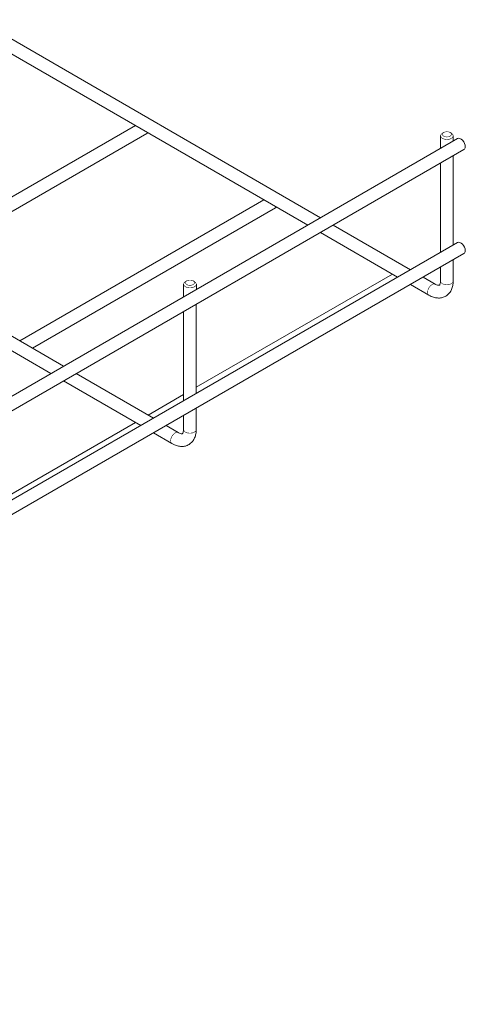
# Model space of a CAD drawing. Header units: millimetres. Extents: x 274 to 1155, y -973 to 508.
# Tile 4 of 5: x 668 to 791, y 23 to 294. Entities that reach past the tile are written whole.
import ezdxf

# ---------------------------------------------------------------- set-up
doc = ezdxf.new("R2010")
doc.units = ezdxf.units.MM
doc.linetypes.add('K5LT32768', pattern=[0])
doc.linetypes.add('K5LT32769', pattern=[0])

msp = doc.modelspace()

# ---------------------------------------------------------------- linework, layer by layer
at = {"color": 7, "linetype": 'K5LT32768', "lineweight": 15}
for p, q in [((750.7568714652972, 239.2112914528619), (656.4673907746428, 293.705169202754)), ((654.7160417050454, 290.674867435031), (747.2575819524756, 237.1911949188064)), ((699.8202186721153, 264.6072508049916), (632.6088342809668, 225.8069444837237)), ((788.4972775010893, 260.9983636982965), (430.761823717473, 54.48208205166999)), ((636.1071333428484, 223.7851323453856), (702.9768806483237, 262.3882157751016)), ((783.7944985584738, 261.7651560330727), (783.7927883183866, 258.2825236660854)), ((784.6616752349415, 262.6837822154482), (784.3082693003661, 262.480160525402)), ((786.7814351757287, 262.4789442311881), (786.4282300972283, 262.6829115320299)), ((787.2937828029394, 260.3036011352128), (787.294499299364, 261.7634344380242)), ((432.511681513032, 51.45091055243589), (790.2491161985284, 257.9683357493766)), ((787.2797538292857, 231.7327804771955), (787.2917979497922, 256.2611163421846)), ((680.0461975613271, 198.3908882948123), (585.7567168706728, 252.8847660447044)), ((783.7908034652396, 254.2400327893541), (783.7787593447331, 229.711696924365)), ((584.0053625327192, 249.8544612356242), (676.5469027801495, 196.3707887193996)), ((735.1755503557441, 244.1739098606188), (667.9641659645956, 205.3736035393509)), ((671.4624702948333, 203.3517883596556), (738.3722992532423, 241.9780104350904)), ((775.4815786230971, 224.9218361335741), (754.2551705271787, 237.189475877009)), ((750.7558836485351, 235.1693808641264), (771.9822917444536, 222.9017411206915)), ((788.4832485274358, 232.4275430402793), (430.7477947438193, 25.91126139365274)), ((432.4976525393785, 22.88008989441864), (790.2350872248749, 229.3975150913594)), ((787.274872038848, 221.7904049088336), (787.2777689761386, 227.6902896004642)), ((783.776774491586, 225.6692090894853), (783.7748706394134, 221.7921208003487)), ((770.5308820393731, 223.7405658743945), (716.5698978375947, 192.5895527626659)), ((782.3323736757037, 220.9624726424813), (778.9798803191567, 222.9000190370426)), ((713.0838246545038, 220.9447528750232), (713.0821144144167, 217.4621205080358)), ((713.9510013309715, 221.8633790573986), (713.59759012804, 221.6597543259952)), ((716.0707612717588, 221.6585410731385), (715.7175509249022, 221.8625053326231)), ((716.5831036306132, 219.4831949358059), (716.5838201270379, 220.9430282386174)), ((775.4805921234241, 220.8799247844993), (780.5810338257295, 217.9321625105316)), ((716.5690746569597, 190.9123742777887), (716.5811187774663, 215.4407101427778)), ((713.0801295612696, 213.4196296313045), (713.068085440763, 188.8912937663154)), ((704.7709047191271, 184.1014329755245), (683.5444966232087, 196.3690727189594)), ((680.045204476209, 194.3489746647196), (701.2716125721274, 182.0813349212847)), ((713.0689066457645, 190.5684735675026), (703.3194976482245, 184.9402595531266)), ((716.564192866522, 180.9699987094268), (716.5670898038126, 186.8698834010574)), ((713.066100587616, 184.8488059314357), (713.0641967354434, 180.9717176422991)), ((699.820208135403, 182.9201627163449), (645.8592212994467, 151.7691480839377)), ((711.6216997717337, 180.1420694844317), (708.2692064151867, 182.079615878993)), ((704.769912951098, 180.0595185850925), (709.8703546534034, 177.1117563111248))]:
    msp.add_line(p, q, dxfattribs=at)
at = {"color": 7, "linetype": 'K5LT32768', "const_width": 0.15}
for points in [[(786.4285883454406, 261.6616176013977), (786.6995557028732, 261.8957747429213), (786.7947002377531, 262.1720406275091), (786.6995471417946, 262.4483760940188), (786.4285870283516, 262.6827054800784), (786.0230526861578, 262.8393521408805), (785.5447004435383, 262.8944714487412), (785.0663528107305, 262.8396673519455), (784.6608211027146, 262.6832898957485), (784.389853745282, 262.4491327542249), (784.29469867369, 262.1728607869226), (784.3898517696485, 261.8965253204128), (784.6608217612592, 261.6621963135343), (785.0663462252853, 261.5055492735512), (785.5446984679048, 261.4504299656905), (786.0230566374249, 261.5052401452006), (786.4285883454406, 261.6616176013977)], [(786.7819356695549, 262.4786553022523), (787.1612948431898, 262.1505988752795), (787.2945045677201, 261.7637233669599), (787.1612875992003, 261.3769425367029), (786.7819409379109, 261.0491290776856), (786.2141952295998, 260.8301977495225), (785.5445041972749, 260.7534696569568), (784.8748072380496, 260.8306376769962), (784.307062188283, 261.0499412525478), (783.9277142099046, 261.3780033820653), (783.7945044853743, 261.7648728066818), (783.9277102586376, 262.1516540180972), (784.3070674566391, 262.4794674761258), (784.3082693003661, 262.480160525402)], [(715.7179091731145, 220.8412114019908), (715.9888712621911, 221.0753655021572), (716.0840210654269, 221.3516344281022), (715.9888732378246, 221.6279729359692), (715.7179078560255, 221.8622992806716), (715.3123787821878, 222.0189489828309), (714.8340212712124, 222.0740652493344), (714.3556683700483, 222.0192581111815), (713.9501419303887, 221.8628836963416), (713.6791745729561, 221.628726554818), (713.58402476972, 221.352457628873), (713.6791725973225, 221.076119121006), (713.950137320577, 220.8417870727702), (714.3556670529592, 220.6851430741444), (714.8340245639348, 220.6300268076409), (715.3123774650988, 220.6848339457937), (715.7179091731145, 220.8412114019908)], [(716.0712617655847, 221.6582521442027), (716.4506104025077, 221.3301896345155), (716.583825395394, 220.9433171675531), (716.4506136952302, 220.5565393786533), (716.0712617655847, 220.2287228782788), (715.5035213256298, 220.009794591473), (714.8338250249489, 219.93306345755), (714.1641280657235, 220.0102314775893), (713.5963882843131, 220.2295380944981), (713.2170350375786, 220.5575971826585), (713.0838253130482, 220.944466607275), (713.2170363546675, 221.3312508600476), (713.5963882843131, 221.659061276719), (713.59759012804, 221.6597543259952)]]:
    msp.add_lwpolyline(points, dxfattribs=at)
at = {"color": 8, "linetype": 'K5LT32769', "true_color": 0x808080, "const_width": 0.15}
for points in [[(782.3321945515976, 220.9625821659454), (781.9308972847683, 221.0404920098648), (781.4574103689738, 220.8758620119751), (780.9838049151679, 220.4937472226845), (780.5822047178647, 219.952325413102), (780.3137332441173, 219.3340189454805), (780.2192663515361, 218.7329609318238), (780.3131958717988, 218.2406618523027), (780.5812129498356, 217.9320621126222), (780.5815488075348, 217.9318712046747)], [(783.7748706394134, 221.7921208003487), (783.774876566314, 221.7918375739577), (783.9080862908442, 221.4049681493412), (784.2874349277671, 221.076905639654), (784.8551793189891, 220.8576024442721), (785.5248762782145, 220.7804405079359), (786.1945673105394, 220.8571625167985), (786.7623130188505, 221.0760999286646), (787.1416596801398, 221.4039073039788), (787.274872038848, 221.7904049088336)], [(711.6215153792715, 180.1421759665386), (711.2202233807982, 180.2200888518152), (710.7467311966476, 180.0554558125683), (710.2731310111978, 179.6733440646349), (709.8715255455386, 179.1319192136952), (709.6030540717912, 178.5136127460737), (709.5085924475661, 177.9125577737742), (709.6025166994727, 177.4202556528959), (709.8705337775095, 177.1116559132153), (709.8708643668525, 177.1114619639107)], [(713.0641967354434, 180.9717176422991), (713.0641973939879, 180.9714313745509), (713.1974071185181, 180.5845619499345), (713.5767610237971, 180.2565024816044), (714.1445001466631, 180.0371962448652), (714.8141971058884, 179.9600343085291), (715.4838934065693, 180.0367593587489), (716.0516338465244, 180.2556937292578), (716.4309857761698, 180.5835041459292), (716.564192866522, 180.9699987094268)]]:
    msp.add_lwpolyline(points, dxfattribs=at)
at = {"color": 7, "linetype": 'K5LT32768', "lineweight": 15}
for centre, major_axis, ratio, start_param, end_param in [((702.1009654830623, 263.9032291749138), (-0.8764192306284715, 1.514724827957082), 0.5780353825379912, 3.141024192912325, 3.480567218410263), ((789.3731993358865, 259.4833537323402), (-0.8764192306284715, 1.514724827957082), 0.5780353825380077, 3.925936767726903, 6.282616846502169), ((789.3731993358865, 259.4833537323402), (-0.8764192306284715, 1.514724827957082), 0.5780353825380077, 3.141024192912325, 3.925936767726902), ((737.4963814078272, 243.4930259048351), (-0.876419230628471, 1.514724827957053), 0.5780353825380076, 3.14102419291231, 3.444359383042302), ((789.3591704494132, 230.9125286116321), (-0.876419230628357, 1.514724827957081), 0.5780353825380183, 3.925936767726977, 6.282616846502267), ((789.3591704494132, 230.9125286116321), (-0.876419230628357, 1.514724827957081), 0.5780353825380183, 3.141024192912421, 3.925936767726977)]:
    msp.add_ellipse(centre, major_axis=major_axis, ratio=ratio, start_param=start_param, end_param=end_param, dxfattribs=at)
for points, knots in [([(780.5810338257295, 217.9321625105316), (780.8041459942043, 217.8126234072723), (781.396183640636, 217.495421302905), (782.3760850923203, 217.1901306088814), (783.4872505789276, 217.1002718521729), (784.5642517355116, 217.2967792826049), (785.5366096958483, 217.7911856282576), (786.3241081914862, 218.5541682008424), (786.8738909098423, 219.4973574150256), (787.2131476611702, 220.5790388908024), (787.2541102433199, 221.3829462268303), (787.274872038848, 221.7904049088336)], [0, 0, 0, 0, 0.07384423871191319, 0.1959488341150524, 0.3110341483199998, 0.4208656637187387, 0.539121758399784, 0.6522509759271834, 0.7643001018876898, 0.8805360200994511, 1, 1, 1, 1]), ([(783.7748706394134, 221.7921208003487), (783.770716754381, 221.6684203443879), (783.7587230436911, 221.3112541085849), (783.642011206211, 220.8974359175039), (783.4973292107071, 220.6928767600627), (783.4556144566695, 220.6737368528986), (783.3487478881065, 220.6296247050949), (782.9835502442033, 220.661928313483), (782.591531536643, 220.8157817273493), (782.3619158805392, 220.945750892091), (782.3323736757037, 220.9624726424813)], [0, 0, 0, 0, 0.07762921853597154, 0.2241425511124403, 0.3733222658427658, 0.5367322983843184, 0.6972847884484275, 0.8395738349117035, 0.9793596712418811, 1, 1, 1, 1]), ([(709.8703546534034, 177.1117563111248), (710.0934671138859, 176.9922174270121), (710.6855052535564, 176.6750160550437), (711.6653982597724, 176.3697187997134), (712.776572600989, 176.2798669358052), (713.8535725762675, 176.476372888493), (714.8259291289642, 176.9707789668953), (715.6134367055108, 177.7337654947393), (716.1632098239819, 178.6769507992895), (716.5024690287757, 179.7586329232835), (716.5434312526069, 180.562540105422), (716.564192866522, 180.9699987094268)], [0, 0, 0, 0, 0.07384423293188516, 0.1959487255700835, 0.3110341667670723, 0.4208656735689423, 0.5391217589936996, 0.6522511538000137, 0.7643001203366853, 0.8805360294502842, 1, 1, 1, 1]), ([(713.0641967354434, 180.9717176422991), (713.0600431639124, 180.8480173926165), (713.0480503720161, 180.4908521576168), (712.9313270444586, 180.0770259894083), (712.7866608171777, 179.872477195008), (712.7449300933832, 179.8533276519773), (712.6380768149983, 179.8092229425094), (712.2728757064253, 179.8415247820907), (711.8808576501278, 179.9953785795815), (711.6512419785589, 180.1253477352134), (711.6216997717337, 180.1420694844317)], [0, 0, 0, 0, 0.07762920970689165, 0.2241422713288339, 0.3733223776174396, 0.5367318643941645, 0.6972848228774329, 0.8395738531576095, 0.9793596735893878, 1, 1, 1, 1])]:
    msp.add_open_spline(points, degree=3, knots=knots, dxfattribs=at)

doc.saveas('drawing.dxf')
